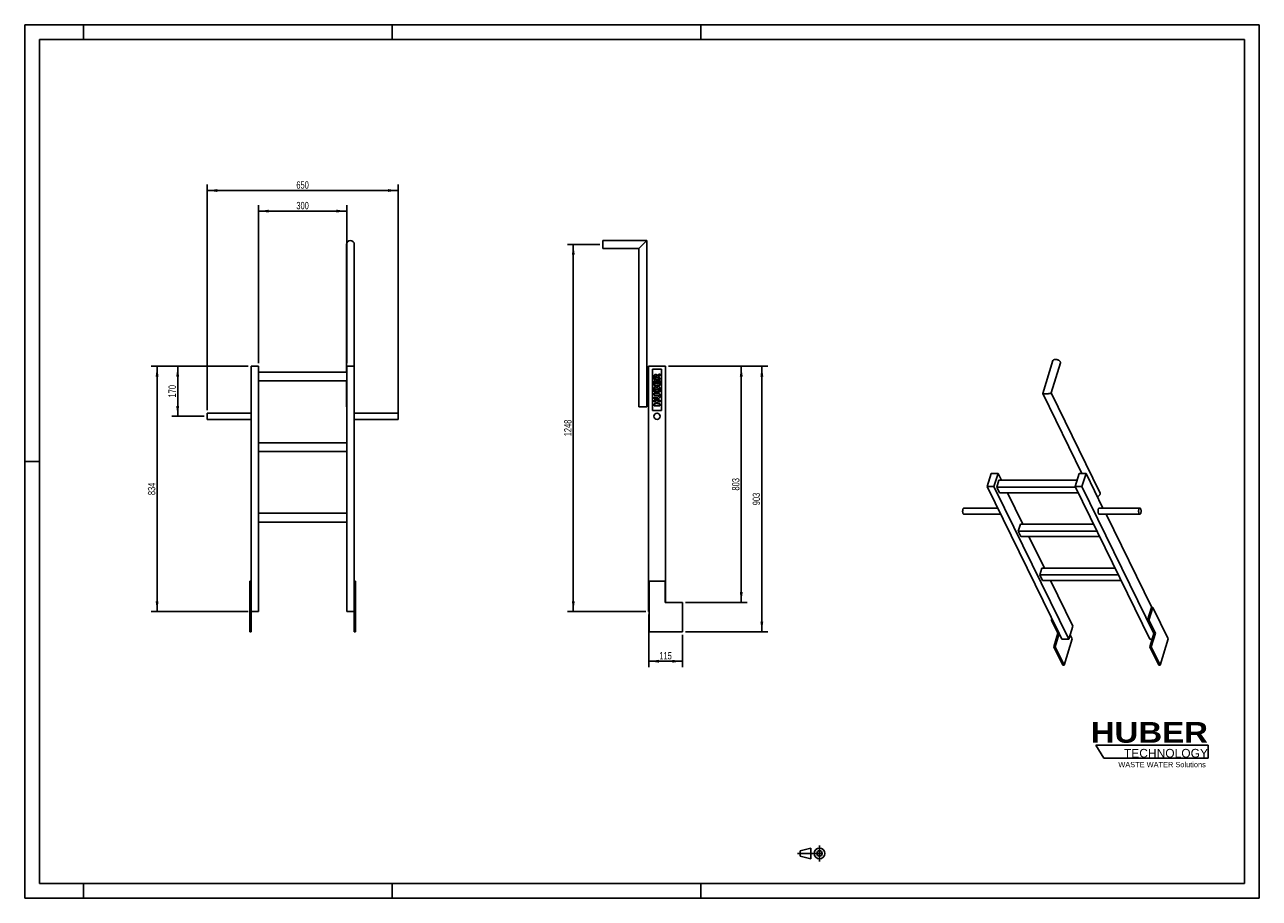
# Model space of a CAD drawing. Header units: millimetres. Extents: x 0 to 4200, y 0 to 2970.
import ezdxf

# ---------------------------------------------------------------- set-up
doc = ezdxf.new("R2010")
doc.units = ezdxf.units.MM
doc.header["$LTSCALE"] = 231
doc.linetypes.add('CENTER', pattern=[0.6, 0.375, -0.075, 0.075, -0.075])
doc.layers.get('0').update_dxf_attribs({"linetype": 'CONTINUOUS'})
for name, color, linetype in [('005_AXIS', 7, 'CONTINUOUS'), ('007_CURVES', 7, 'CONTINUOUS'), ('050_DIMENSIONING', 7, 'CONTINUOUS'), ('HUBER_Logo_BL0', 7, 'CONTINUOUS')]:
    doc.layers.add(name, color=color, linetype=linetype)
doc.styles.get("Standard").update_dxf_attribs({"font": 'txt', "width": 0.7})
doc.styles.add('TEXTSTYLE_2', font='ariblk.ttf')
doc.styles.add('TEXTSTYLE_3', font='arial.ttf')
doc.dimstyles.new('DIMSTYLE_1', dxfattribs={"dimtxt": 25, "dimasz": 35, "dimexe": 2, "dimexo": 1, "dimtad": 1, "dimdec": 1, "dimtxsty": 'STANDARD', "dimblk": '_FILLED', "dimblk1": '_FILLED', "dimblk2": '_FILLED', "dimcen": 0.09, "dimazin": 2, "dimtp": 0.5, "dimtm": 0.5, "dimtfac": 1, "dimtdec": 1, "dimtofl": 0, "dimtmove": 0, "dimatfit": 3, "dimldrblk": '_FILLED', "dimfxl": 1, "dimtolj": 1, "dimarcsym": 0})
doc.dimstyles.new('DIMSTYLE_2', dxfattribs={"dimtxt": 25, "dimasz": 35, "dimexe": 2, "dimexo": 1, "dimtad": 1, "dimdec": 1, "dimtxsty": 'STANDARD', "dimblk": '_FILLED', "dimblk1": '_FILLED', "dimblk2": '_FILLED', "dimcen": 0.09, "dimazin": 2, "dimtp": 0.8, "dimtm": 0.8, "dimtfac": 1, "dimtdec": 1, "dimtofl": 0, "dimtmove": 0, "dimatfit": 3, "dimldrblk": '_FILLED', "dimfxl": 1, "dimtolj": 1, "dimarcsym": 0})
doc.dimstyles.new('DIMSTYLE_3', dxfattribs={"dimtxt": 25, "dimasz": 35, "dimexe": 2, "dimexo": 1, "dimtad": 1, "dimdec": 1, "dimtxsty": 'STANDARD', "dimblk": '_FILLED', "dimblk1": '_FILLED', "dimblk2": '_FILLED', "dimcen": 0.09, "dimazin": 2, "dimtp": 1.2, "dimtm": 1.2, "dimtfac": 1, "dimtdec": 1, "dimtofl": 0, "dimtmove": 0, "dimatfit": 3, "dimldrblk": '_FILLED', "dimfxl": 1, "dimtolj": 1, "dimarcsym": 0})
doc.dimstyles.new('DIMSTYLE_4', dxfattribs={"dimtxt": 25, "dimasz": 35, "dimexe": 2, "dimexo": 1, "dimtad": 1, "dimtxsty": 'STANDARD', "dimblk": '_FILLED', "dimblk1": '_FILLED', "dimblk2": '_FILLED', "dimcen": 0.09, "dimazin": 2, "dimtp": 0.5, "dimtm": 0.5, "dimtfac": 1, "dimtofl": 0, "dimtmove": 0, "dimatfit": 3, "dimldrblk": '_FILLED', "dimfxl": 1, "dimtolj": 1, "dimarcsym": 0})
doc.dimstyles.new('DIMSTYLE_5', dxfattribs={"dimtxt": 25, "dimasz": 35, "dimexe": 2, "dimexo": 1, "dimtad": 1, "dimtxsty": 'STANDARD', "dimblk": '_FILLED', "dimblk1": '_FILLED', "dimblk2": '_FILLED', "dimcen": 0.09, "dimazin": 2, "dimtp": 0.8, "dimtm": 0.8, "dimtfac": 1, "dimtofl": 0, "dimtmove": 0, "dimatfit": 3, "dimldrblk": '_FILLED', "dimfxl": 1, "dimtolj": 1, "dimarcsym": 0})
doc.dimstyles.new('DIMSTYLE_6', dxfattribs={"dimtxt": 25, "dimasz": 35, "dimexe": 2, "dimexo": 1, "dimtad": 1, "dimtxsty": 'STANDARD', "dimblk": '_FILLED', "dimblk1": '_FILLED', "dimblk2": '_FILLED', "dimcen": 0.09, "dimazin": 2, "dimtp": 0.3, "dimtm": 0.3, "dimtfac": 1, "dimtofl": 0, "dimtmove": 0, "dimatfit": 3, "dimldrblk": '_FILLED', "dimfxl": 1, "dimtolj": 1, "dimarcsym": 0})

# ---------------------------------------------------------------- blocks, each defined once
blk = doc.blocks.new('HUBER_LOGO_BL0', base_point=(3837.5, 503.7))
at = {"layer": 'HUBER_Logo_BL0', "color": 5, "linetype": 'CONTINUOUS'}
for p, q in [((4026.4, 521), (3643.9, 521)), ((3643.9, 521), (3670.9, 476)), ((4026.4, 521), (4026.4, 476)), ((3670.9, 476), (4026.4, 476))]:
    blk.add_line(p, q, dxfattribs=at)
at = {"layer": 'HUBER_Logo_BL0', "color": 2, "linetype": 'CONTINUOUS', "attachment_point": 3, "line_spacing_factor": 0.78}
for s, insert, char_height, width, style in [('HUBER\\P\\fArial;\\H29.25;TECHNOLOGY ', (4025.4, 599.1), 70.2, 387.672, 'TEXTSTYLE_2'), ('WASTE WATER Solutions', (4018, 463.6), 18, 297.033, 'TEXTSTYLE_3')]:
    blk.add_mtext(s, dxfattribs=dict(at, insert=insert, char_height=char_height, width=width, style=style))
blk = doc.blocks.new('_FILLED')
at = {"color": 0, "linetype": 'BYBLOCK'}
blk.add_solid([(0, 0), (-1, 0.14), (-1, -0.14)], dxfattribs=at)
blk = doc.blocks.new('*D0')
at = {"layer": '050_DIMENSIONING', "color": 2, "linetype": 'CONTINUOUS'}
for p, q in [((795.4, 1818.9), (795.4, 2356.3)), ((1095.4, 1818.9), (1095.4, 2356.3)), ((795.4, 2336.3), (945.4, 2336.3)), ((1095.4, 2336.3), (945.4, 2336.3))]:
    blk.add_line(p, q, dxfattribs=at)
at = {"layer": '050_DIMENSIONING', "color": 2, "linetype": 'CONTINUOUS', "xscale": 35, "yscale": 35, "zscale": 35, "rotation": 180}
blk.add_blockref('_FILLED', (795.4, 2336.3), dxfattribs=at)
at = {"layer": '050_DIMENSIONING', "color": 2, "linetype": 'CONTINUOUS', "xscale": 35, "yscale": 35, "zscale": 35}
blk.add_blockref('_FILLED', (1095.4, 2336.3), dxfattribs=at)
at = {"layer": '050_DIMENSIONING', "color": 2, "linetype": 'CONTINUOUS', "insert": (945.4, 2367.6), "char_height": 25, "width": 85.714, "attachment_point": 2, "line_spacing_factor": 0.9}
blk.add_mtext('300', dxfattribs=at)
blk = doc.blocks.new('*D1')
at = {"layer": '050_DIMENSIONING', "color": 2, "linetype": 'CONTINUOUS'}
for p, q in [((620.4, 1659.5), (620.4, 2426.3)), ((620.4, 2406.3), (945.4, 2406.3)), ((1270.4, 2406.3), (945.4, 2406.3)), ((1270.4, 1648.9), (1270.4, 2426.3))]:
    blk.add_line(p, q, dxfattribs=at)
at = {"layer": '050_DIMENSIONING', "color": 2, "linetype": 'CONTINUOUS', "xscale": 35, "yscale": 35, "zscale": 35, "rotation": 180}
blk.add_blockref('_FILLED', (620.4, 2406.3), dxfattribs=at)
at = {"layer": '050_DIMENSIONING', "color": 2, "linetype": 'CONTINUOUS', "xscale": 35, "yscale": 35, "zscale": 35}
blk.add_blockref('_FILLED', (1270.4, 2406.3), dxfattribs=at)
at = {"layer": '050_DIMENSIONING', "color": 2, "linetype": 'CONTINUOUS', "insert": (945.4, 2437.6), "char_height": 25, "width": 85.714, "attachment_point": 2, "line_spacing_factor": 0.9}
blk.add_mtext('650', dxfattribs=at)
blk = doc.blocks.new('*D2')
at = {"layer": '050_DIMENSIONING', "color": 2, "linetype": 'CONTINUOUS'}
for p, q in [((1956.3, 2222.9), (1846.3, 2222.9)), ((1866.3, 2222.9), (1866.3, 1598.9)), ((1866.3, 974.9), (1866.3, 1598.9)), ((2112.7, 974.9), (1846.3, 974.9))]:
    blk.add_line(p, q, dxfattribs=at)
at = {"layer": '050_DIMENSIONING', "color": 2, "linetype": 'CONTINUOUS', "xscale": 35, "yscale": 35, "zscale": 35}
for p, rotation in [((1866.3, 2222.9), 90), ((1866.3, 974.9), 270)]:
    blk.add_blockref('_FILLED', p, dxfattribs=dict(at, rotation=rotation))
at = {"layer": '050_DIMENSIONING', "color": 2, "linetype": 'CONTINUOUS', "insert": (1835.1, 1598.9), "char_height": 25, "width": 109.821, "attachment_point": 2, "rotation": 90, "line_spacing_factor": 0.9}
blk.add_mtext('1248', dxfattribs=at)
blk = doc.blocks.new('*D3')
at = {"layer": '050_DIMENSIONING', "color": 2, "linetype": 'CONTINUOUS'}
for p, q in [((760.4, 1808.9), (500.4, 1808.9)), ((520.4, 1808.9), (520.4, 1723.9)), ((520.4, 1638.9), (520.4, 1723.9)), ((610.4, 1638.9), (500.4, 1638.9))]:
    blk.add_line(p, q, dxfattribs=at)
at = {"layer": '050_DIMENSIONING', "color": 2, "linetype": 'CONTINUOUS', "xscale": 35, "yscale": 35, "zscale": 35}
for p, rotation in [((520.4, 1808.9), 90), ((520.4, 1638.9), 270)]:
    blk.add_blockref('_FILLED', p, dxfattribs=dict(at, rotation=rotation))
at = {"layer": '050_DIMENSIONING', "color": 2, "linetype": 'CONTINUOUS', "insert": (489.2, 1723.9), "char_height": 25, "width": 80.357, "attachment_point": 2, "rotation": 90, "line_spacing_factor": 0.9}
blk.add_mtext('170', dxfattribs=at)
blk = doc.blocks.new('*D4')
at = {"layer": '050_DIMENSIONING', "color": 2, "linetype": 'CONTINUOUS'}
for p, q in [((760.4, 1808.9), (430.4, 1808.9)), ((450.4, 1808.9), (450.4, 1391.9)), ((450.4, 974.9), (450.4, 1391.9)), ((760.4, 974.9), (430.4, 974.9))]:
    blk.add_line(p, q, dxfattribs=at)
at = {"layer": '050_DIMENSIONING', "color": 2, "linetype": 'CONTINUOUS', "xscale": 35, "yscale": 35, "zscale": 35}
for p, rotation in [((450.4, 1808.9), 90), ((450.4, 974.9), 270)]:
    blk.add_blockref('_FILLED', p, dxfattribs=dict(at, rotation=rotation))
at = {"layer": '050_DIMENSIONING', "color": 2, "linetype": 'CONTINUOUS', "insert": (419.2, 1391.9), "char_height": 25, "width": 85.714, "attachment_point": 2, "rotation": 90, "line_spacing_factor": 0.9}
blk.add_mtext('834', dxfattribs=at)
blk = doc.blocks.new('*D5')
at = {"layer": '050_DIMENSIONING', "color": 2, "linetype": 'CONTINUOUS'}
for p, q in [((2122.7, 964.9), (2122.7, 785.9)), ((2237.7, 895.9), (2237.7, 785.9)), ((2122.7, 805.9), (2180.2, 805.9)), ((2237.7, 805.9), (2180.2, 805.9))]:
    blk.add_line(p, q, dxfattribs=at)
at = {"layer": '050_DIMENSIONING', "color": 2, "linetype": 'CONTINUOUS', "xscale": 35, "yscale": 35, "zscale": 35, "rotation": 180}
blk.add_blockref('_FILLED', (2122.7, 805.9), dxfattribs=at)
at = {"layer": '050_DIMENSIONING', "color": 2, "linetype": 'CONTINUOUS', "xscale": 35, "yscale": 35, "zscale": 35}
blk.add_blockref('_FILLED', (2237.7, 805.9), dxfattribs=at)
at = {"layer": '050_DIMENSIONING', "color": 2, "linetype": 'CONTINUOUS', "insert": (2180.2, 837.1), "char_height": 25, "width": 69.643, "attachment_point": 2, "line_spacing_factor": 0.9}
blk.add_mtext('115', dxfattribs=at)
blk = doc.blocks.new('*D6')
at = {"layer": '050_DIMENSIONING', "color": 2, "linetype": 'CONTINUOUS'}
for p, q in [((2189.7, 1808.9), (2457.7, 1808.9)), ((2437.7, 1808.9), (2437.7, 1407.4)), ((2437.7, 1005.9), (2437.7, 1407.4)), ((2247.7, 1005.9), (2457.7, 1005.9))]:
    blk.add_line(p, q, dxfattribs=at)
at = {"layer": '050_DIMENSIONING', "color": 2, "linetype": 'CONTINUOUS', "xscale": 35, "yscale": 35, "zscale": 35}
for p, rotation in [((2437.7, 1808.9), 90), ((2437.7, 1005.9), 270)]:
    blk.add_blockref('_FILLED', p, dxfattribs=dict(at, rotation=rotation))
at = {"layer": '050_DIMENSIONING', "color": 2, "linetype": 'CONTINUOUS', "insert": (2406.4, 1407.4), "char_height": 25, "width": 85.714, "attachment_point": 2, "rotation": 90, "line_spacing_factor": 0.9}
blk.add_mtext('803', dxfattribs=at)
blk = doc.blocks.new('*D7')
at = {"layer": '050_DIMENSIONING', "color": 2, "linetype": 'CONTINUOUS'}
for p, q in [((2189.7, 1808.9), (2527.7, 1808.9)), ((2507.7, 1808.9), (2507.7, 1357.4)), ((2507.7, 905.9), (2507.7, 1357.4)), ((2247.7, 905.9), (2527.7, 905.9))]:
    blk.add_line(p, q, dxfattribs=at)
at = {"layer": '050_DIMENSIONING', "color": 2, "linetype": 'CONTINUOUS', "xscale": 35, "yscale": 35, "zscale": 35}
for p, rotation in [((2507.7, 1808.9), 90), ((2507.7, 905.9), 270)]:
    blk.add_blockref('_FILLED', p, dxfattribs=dict(at, rotation=rotation))
at = {"layer": '050_DIMENSIONING', "color": 2, "linetype": 'CONTINUOUS', "insert": (2476.4, 1357.4), "char_height": 25, "width": 85.714, "attachment_point": 2, "rotation": 90, "line_spacing_factor": 0.9}
blk.add_mtext('903', dxfattribs=at)
blk = doc.blocks.new('PROJEKTIONSMETHODE_1_BL1', base_point=(2680, 152.5))
at = {"color": 2, "linetype": 'CONTINUOUS'}
for p, q in [((2637.8, 161.7), (2674.5, 170.8)), ((2674.5, 134.2), (2674.5, 170.8)), ((2637.8, 143.3), (2637.8, 161.7)), ((2637.8, 143.3), (2674.5, 134.2))]:
    blk.add_line(p, q, dxfattribs=at)
at = {"color": 2, "linetype": 'CENTER'}
for p, q in [((2703.8, 180), (2703.8, 125)), ((2628.7, 152.5), (2731.3, 152.5))]:
    blk.add_line(p, q, dxfattribs=at)
at = {"color": 2, "linetype": 'CONTINUOUS'}
for radius in [18.3, 9.17]:
    blk.add_circle((2703.8, 152.5), radius, dxfattribs=at)

msp = doc.modelspace()

# ---------------------------------------------------------------- linework, layer by layer
at = {"color": 7, "linetype": 'CONTINUOUS'}
for p, q in [((0, 2970), (4200, 2970)), ((0, 0), (0, 2970)), ((4200, 0), (4200, 2970)), ((1966.306, 2234.301), (1966.306, 2236.301)), ((2116.356, 2236.301), (1966.306, 2236.301)), ((1966.306, 2234.208), (1966.306, 2234.301)), ((1966.306, 2222.851), (1966.306, 2234.208)), ((2102.906, 2222.851), (2116.356, 2236.301)), ((2116.356, 1671.351), (2116.356, 2236.301)), ((1094.477, 1788.851), (1094.477, 2222.851)), ((1121.377, 1671.351), (1121.377, 2222.851)), ((1966.306, 2211.495), (1966.306, 2222.851)), ((1966.306, 2211.401), (1966.306, 2211.495)), ((1966.306, 2209.401), (1966.306, 2211.401)), ((2089.456, 2209.401), (1966.306, 2209.401)), ((2089.456, 2209.401), (2102.906, 2222.851)), ((2089.456, 1671.351), (2089.456, 2209.401)), ((770.427, 1808.851), (795.427, 1808.851)), ((770.427, 1005.851), (770.427, 1808.851)), ((795.427, 1808.851), (795.427, 974.851)), ((1095.427, 1808.851), (1120.427, 1808.851)), ((1095.427, 1808.851), (1095.427, 974.851)), ((1120.427, 1005.851), (1120.427, 1808.851)), ((2122.656, 1808.851), (2179.656, 1808.851)), ((2122.656, 1808.851), (2122.656, 974.851)), ((2179.656, 1005.851), (2179.656, 1808.851)), ((3463.123, 1715.905), (3497.735, 1827.912)), ((3491.969, 1718.141), (3523.436, 1819.97)), ((795.427, 1788.851), (1095.427, 1788.851)), ((1095.427, 1758.851), (795.427, 1758.851)), ((1094.477, 1671.351), (1094.477, 1758.851)), ((3596.417, 1444.121), (3463.138, 1715.715)), ((3491.916, 1717.972), (3491.969, 1718.141)), ((3491.98, 1718.003), (3491.947, 1718.07)), ((3657.825, 1380.046), (3491.98, 1718.003)), ((1094.477, 1671.351), (1095.427, 1671.351)), ((1120.427, 1671.351), (1121.377, 1671.351)), ((2089.456, 1671.351), (2091.456, 1671.351)), ((2091.456, 1671.351), (2091.549, 1671.351)), ((2091.549, 1671.351), (2102.906, 1671.351)), ((2102.906, 1671.351), (2114.262, 1671.351)), ((2114.262, 1671.351), (2114.356, 1671.351)), ((2114.356, 1671.351), (2116.356, 1671.351)), ((795.427, 1548.851), (1095.427, 1548.851)), ((1095.427, 1518.851), (795.427, 1518.851)), ((3288.168, 1444.121), (3274.37, 1399.472)), ((3311.195, 1444.121), (3288.168, 1444.121)), ((3297.397, 1399.472), (3311.195, 1444.121)), ((3311.195, 1444.121), (3322.485, 1421.114)), ((3587.513, 1444.121), (3573.715, 1399.472)), ((3610.539, 1444.121), (3587.513, 1444.121)), ((3596.742, 1399.472), (3610.539, 1444.121)), ((3610.539, 1444.121), (3668.126, 1326.773)), ((3519.319, 900.319), (3274.37, 1399.472)), ((3274.37, 1399.472), (3297.397, 1399.472)), ((3297.397, 1399.472), (3333.083, 1326.751)), ((3314.027, 1421.114), (3306.765, 1397.614)), ((3306.765, 1397.614), (3315.917, 1378.966)), ((3306.765, 1397.614), (3574.626, 1397.614)), ((3314.027, 1421.114), (3580.403, 1421.114)), ((3573.715, 1399.472), (3828.12, 881.049)), ((3573.715, 1399.472), (3596.742, 1399.472)), ((3841.69, 900.319), (3596.742, 1399.472)), ((3583.778, 1378.966), (3315.917, 1378.966)), ((3343.168, 1378.966), (3395.695, 1271.928)), ((795.427, 1308.851), (1095.427, 1308.851)), ((3333.083, 1326.751), (3551.802, 881.049)), ((3678.578, 1305.473), (3834.102, 988.549)), ((1095.427, 1278.851), (795.427, 1278.851)), ((3387.237, 1271.928), (3379.976, 1248.428)), ((3387.237, 1271.928), (3636.304, 1271.928)), ((3379.976, 1248.428), (3389.127, 1229.78)), ((3379.976, 1248.428), (3647.836, 1248.428)), ((3656.988, 1229.78), (3389.127, 1229.78)), ((3416.378, 1229.78), (3468.905, 1122.741)), ((3453.186, 1099.242), (3460.448, 1122.741)), ((3453.186, 1099.242), (3462.337, 1080.593)), ((3453.186, 1099.242), (3721.047, 1099.242)), ((3460.448, 1122.741), (3709.515, 1122.741)), ((770.427, 1077.851), (765.427, 1077.851)), ((765.427, 1077.851), (765.427, 1005.851)), ((1125.427, 1077.851), (1120.427, 1077.851)), ((1125.427, 1077.851), (1125.427, 1005.851)), ((2124.156, 1077.851), (2178.656, 1077.851)), ((2178.656, 1077.851), (2178.656, 1005.851)), ((3730.198, 1080.593), (3462.337, 1080.593)), ((3489.588, 1080.593), (3565.599, 925.698)), ((765.427, 1005.851), (770.427, 1005.851)), ((765.427, 1005.851), (765.427, 905.851)), ((770.427, 905.851), (770.427, 1005.851)), ((795.427, 974.851), (770.427, 974.851)), ((1120.427, 974.851), (1095.427, 974.851)), ((1120.427, 1005.851), (1125.427, 1005.851)), ((1120.427, 1005.851), (1120.427, 905.851)), ((1125.427, 905.851), (1125.427, 1005.851)), ((2122.656, 974.851), (2124.156, 974.851)), ((2237.656, 1005.851), (2178.656, 1005.851)), ((2237.656, 1005.851), (2237.656, 905.851)), ((3819.969, 945.858), (3833.162, 988.549)), ((3837.767, 988.549), (3824.575, 945.858)), ((3837.767, 988.549), (3833.162, 988.549)), ((3494.53, 950.833), (3492.993, 945.858)), ((3492.993, 945.858), (3514.956, 901.102)), ((3496.971, 945.858), (3492.993, 945.858)), ((3551.802, 881.049), (3565.599, 925.698)), ((3824.575, 945.858), (3819.969, 945.858)), ((3819.969, 945.858), (3841.932, 901.102)), ((3824.575, 945.858), (3846.538, 901.102)), ((3500.674, 854.886), (3514.956, 901.102)), ((3505.279, 854.886), (3519.319, 900.319)), ((3514.956, 901.102), (3518.934, 901.102)), ((3519.319, 900.319), (3528.775, 881.049)), ((3563.258, 881.632), (3556.339, 895.731)), ((3827.65, 854.886), (3841.69, 900.319)), ((3832.256, 854.886), (3846.538, 901.102)), ((3841.932, 901.102), (3841.69, 900.319)), ((3841.932, 901.102), (3846.538, 901.102)), ((3500.674, 854.886), (3531.178, 792.725)), ((3500.674, 854.886), (3505.279, 854.886)), ((3535.783, 792.725), (3505.279, 854.886)), ((3551.802, 881.049), (3528.775, 881.049)), ((3827.65, 854.886), (3858.155, 792.725)), ((3827.65, 854.886), (3832.256, 854.886)), ((3835.735, 881.049), (3828.12, 881.049)), ((3862.76, 792.725), (3832.256, 854.886)), ((0, 0), (4200, 0))]:
    msp.add_line(p, q, dxfattribs=at)
at = {"color": 3, "linetype": 'CONTINUOUS'}
for p, q in [((0, 2970), (0, 0)), ((4200, 2970), (0, 2970)), ((200, 2970), (200, 2920)), ((1250, 2970), (1250, 2920)), ((2300, 2970), (2300, 2920)), ((4200, 2970), (4200, 0)), ((0, 1485), (50, 1485)), ((200, 0), (200, 50)), ((1250, 0), (1250, 50)), ((2300, 0), (2300, 50)), ((4200, 0), (0, 0))]:
    msp.add_line(p, q, dxfattribs=at)
at = {"color": 5, "linetype": 'CONTINUOUS'}
for p, q in [((50, 2920), (50, 50)), ((4150, 2920), (50, 2920)), ((4150, 50), (4150, 2920)), ((50, 50), (4150, 50))]:
    msp.add_line(p, q, dxfattribs=at)
at = {"color": 7, "linetype": 'CONTINUOUS'}
for start, end in [(90, 180), (0, 90)]:
    msp.add_arc((1107.927, 2222.851), 13.45, start, end, dxfattribs=at)
for points, knots in [([(3497.735, 1827.912), (3497.838, 1828.243), (3498.128, 1828.894), (3499.037, 1830.095), (3500.783, 1831.3), (3503.447, 1832.133), (3505.43, 1832.302), (3506.483, 1832.302)], [0, 0, 0, 0, 0.09985661, 0.20326447, 0.43080615, 0.69658884, 1, 1, 1, 1]), ([(3506.483, 1832.302), (3507.587, 1832.302), (3509.843, 1832.101), (3513.156, 1831.292), (3516.308, 1830.017), (3519.097, 1828.356), (3521.35, 1826.41), (3522.931, 1824.291), (3523.61, 1822.395), (3523.66, 1820.959), (3523.534, 1820.288), (3523.436, 1819.97)], [0, 0, 0, 0, 0.14175832, 0.28946125, 0.43661396, 0.57679613, 0.70458471, 0.81664182, 0.9131602, 0.95728244, 1, 1, 1, 1]), ([(3463.138, 1715.715), (3463.175, 1715.639), (3463.345, 1715.489), (3463.714, 1715.327), (3464.269, 1715.171), (3465.423, 1714.964), (3467.413, 1714.8), (3469.151, 1714.763), (3470.161, 1714.763)], [0, 0, 0, 0, 0.03539181, 0.08986439, 0.16854155, 0.27479956, 0.57855459, 1, 1, 1, 1]), ([(3470.161, 1714.763), (3472.261, 1714.763), (3476.292, 1714.928), (3481.82, 1715.441), (3485.831, 1716.019), (3488.387, 1716.536), (3489.44, 1716.799), (3489.908, 1716.938)], [0, 0, 0, 0, 0.31645298, 0.60723603, 0.83644271, 0.92652451, 1, 1, 1, 1]), ([(3489.908, 1716.938), (3490.177, 1717.019), (3490.655, 1717.171), (3491.27, 1717.426), (3491.69, 1717.666), (3491.885, 1717.871), (3491.916, 1717.972)], [0, 0, 0, 0, 0.36575674, 0.65378512, 0.86318128, 1, 1, 1, 1]), ([(3649.325, 1365.083), (3650.975, 1365.81), (3653.986, 1367.684), (3656.83, 1370.983), (3658.156, 1373.906), (3658.614, 1376.063), (3658.536, 1378.154), (3658.116, 1379.453), (3657.825, 1380.046)], [0, 0, 0, 0, 0.28454403, 0.55094918, 0.67337454, 0.78785924, 0.89579807, 1, 1, 1, 1])]:
    msp.add_open_spline(points, degree=3, knots=knots, dxfattribs=at)
msp.add_open_spline([(3463.123, 1715.905), (3463.104, 1715.845), (3463.11, 1715.772), (3463.138, 1715.715)], degree=3, dxfattribs=at)
at = {"layer": '005_AXIS', "color": 7, "linetype": 'CONTINUOUS'}
for p, q in [((620.427, 1638.851), (620.427, 1649.501)), ((770.427, 1649.501), (620.427, 1649.501)), ((620.427, 1628.201), (620.427, 1638.851)), ((1120.427, 1649.501), (1270.427, 1649.501)), ((1270.427, 1649.501), (1270.427, 1638.851)), ((1270.427, 1638.851), (1270.427, 1628.201)), ((770.427, 1628.201), (620.427, 1628.201)), ((1120.427, 1628.201), (1270.427, 1628.201)), ((3310.046, 1326.773), (3194.967, 1326.773)), ((3320.498, 1305.473), (3194.967, 1305.473)), ((3655.498, 1326.773), (3793.657, 1326.773)), ((3655.498, 1305.473), (3793.657, 1305.473)), ((2124.156, 1077.851), (2124.156, 905.851)), ((3890.234, 881.632), (3837.767, 988.549)), ((765.427, 905.851), (770.427, 905.851)), ((1120.427, 905.851), (1125.427, 905.851)), ((2124.156, 905.851), (2237.656, 905.851)), ((3563.258, 881.632), (3535.783, 792.725)), ((3890.234, 881.632), (3862.76, 792.725)), ((3531.178, 792.725), (3535.783, 792.725)), ((3858.155, 792.725), (3862.76, 792.725))]:
    msp.add_line(p, q, dxfattribs=at)
for start, end in [(0, 180), (180, 360)]:
    msp.add_arc((2151.156, 1638.851), 10.65, start, end, dxfattribs=at)
for points, knots in [([(3192.389, 1307.78), (3192.013, 1308.546), (3191.416, 1310.321), (3190.911, 1313.227), (3190.758, 1316.398), (3190.973, 1319.545), (3191.535, 1322.378), (3192.288, 1324.403), (3193.06, 1325.627), (3193.651, 1326.267), (3194.287, 1326.675), (3194.75, 1326.773), (3194.967, 1326.773)], [0, 0, 0, 0, 0.12346891, 0.26911552, 0.42616207, 0.58211514, 0.72463756, 0.84346087, 0.89210784, 0.93346397, 0.96860665, 1, 1, 1, 1]), ([(3194.967, 1305.473), (3194.731, 1305.473), (3194.222, 1305.591), (3193.536, 1306.074), (3192.906, 1306.824), (3192.557, 1307.438), (3192.389, 1307.78)], [0, 0, 0, 0, 0.19544256, 0.4179159, 0.68405264, 1, 1, 1, 1]), ([(3655.498, 1326.773), (3655.281, 1326.773), (3654.818, 1326.675), (3654.181, 1326.267), (3653.59, 1325.627), (3652.818, 1324.403), (3652.066, 1322.378), (3651.504, 1319.545), (3651.289, 1316.398), (3651.441, 1313.227), (3651.946, 1310.321), (3652.544, 1308.546), (3652.92, 1307.78)], [0, 0, 0, 0, 0.03139336, 0.06653603, 0.10789216, 0.15653912, 0.27536241, 0.41788484, 0.57383792, 0.73088448, 0.87653108, 1, 1, 1, 1]), ([(3652.92, 1307.78), (3653.088, 1307.438), (3653.437, 1306.824), (3654.066, 1306.074), (3654.753, 1305.591), (3655.261, 1305.473), (3655.498, 1305.473)], [0, 0, 0, 0, 0.31594734, 0.58208411, 0.80455748, 1, 1, 1, 1]), ([(3793.657, 1326.773), (3793.44, 1326.773), (3792.977, 1326.675), (3792.34, 1326.267), (3791.749, 1325.627), (3790.977, 1324.403), (3790.225, 1322.378), (3789.663, 1319.545), (3789.448, 1316.398), (3789.6, 1313.227), (3790.105, 1310.321), (3790.703, 1308.546), (3791.079, 1307.78)], [0, 0, 0, 0, 0.03139335, 0.06653603, 0.10789216, 0.15653913, 0.27536244, 0.41788486, 0.57383793, 0.73088448, 0.87653108, 1, 1, 1, 1]), ([(3791.079, 1307.78), (3791.247, 1307.438), (3791.596, 1306.824), (3792.225, 1306.074), (3792.912, 1305.591), (3793.421, 1305.473), (3793.657, 1305.473)], [0, 0, 0, 0, 0.31594736, 0.5820841, 0.80455744, 1, 1, 1, 1]), ([(3796.235, 1324.465), (3796.067, 1324.808), (3795.717, 1325.422), (3795.088, 1326.171), (3794.401, 1326.654), (3793.893, 1326.773), (3793.657, 1326.773)], [0, 0, 0, 0, 0.31594736, 0.5820841, 0.80455744, 1, 1, 1, 1]), ([(3793.657, 1305.473), (3793.873, 1305.473), (3794.336, 1305.571), (3794.973, 1305.979), (3795.564, 1306.618), (3796.336, 1307.843), (3797.089, 1309.867), (3797.65, 1312.701), (3797.866, 1315.847), (3797.713, 1319.018), (3797.208, 1321.924), (3796.61, 1323.7), (3796.235, 1324.465)], [0, 0, 0, 0, 0.03139335, 0.06653603, 0.10789216, 0.15653913, 0.27536244, 0.41788486, 0.57383793, 0.73088448, 0.87653108, 1, 1, 1, 1])]:
    msp.add_open_spline(points, degree=3, knots=knots, dxfattribs=at)
at = {"layer": '007_CURVES', "color": 4, "linetype": 'CONTINUOUS'}
for p, q in [((2136.156, 1798.851), (2136.156, 1658.851)), ((2166.156, 1798.851), (2136.156, 1798.851)), ((2141.156, 1773.572), (2141.156, 1763.272)), ((2145.194, 1769.479), (2145.194, 1772.194)), ((2149.259, 1769.479), (2145.194, 1769.479)), ((2149.259, 1772.085), (2149.259, 1769.479)), ((2153.038, 1769.479), (2153.038, 1770.025)), ((2161.156, 1769.479), (2153.038, 1769.479)), ((2155.044, 1772.658), (2161.156, 1775.959)), ((2161.156, 1782.944), (2155.371, 1779.943)), ((2161.156, 1775.959), (2161.156, 1782.944)), ((2161.156, 1763.272), (2161.156, 1769.479)), ((2166.156, 1658.851), (2166.156, 1798.851)), ((2141.156, 1763.272), (2161.156, 1763.272)), ((2145.426, 1759.561), (2141.156, 1759.561)), ((2141.156, 1759.561), (2141.156, 1742.999)), ((2141.156, 1742.999), (2161.156, 1742.999)), ((2141.156, 1732.862), (2141.156, 1721.293)), ((2145.207, 1727.528), (2145.207, 1730.257)), ((2149, 1727.528), (2145.207, 1727.528)), ((2145.426, 1749.192), (2145.426, 1759.561)), ((2148.604, 1749.192), (2145.426, 1749.192)), ((2152.683, 1758.81), (2148.604, 1758.81)), ((2148.604, 1758.81), (2148.604, 1749.192)), ((2149, 1730.216), (2149, 1727.528)), ((2152.683, 1749.192), (2152.683, 1758.81)), ((2156.626, 1749.192), (2152.683, 1749.192)), ((2152.806, 1727.528), (2152.806, 1730.666)), ((2156.858, 1727.528), (2152.806, 1727.528)), ((2161.156, 1759.861), (2156.626, 1759.861)), ((2156.626, 1759.861), (2156.626, 1749.192)), ((2156.858, 1730.679), (2156.858, 1727.528)), ((2161.156, 1742.999), (2161.156, 1759.861)), ((2161.156, 1721.293), (2161.156, 1731.962)), ((2141.156, 1721.293), (2161.156, 1721.293)), ((2153.079, 1717.187), (2141.156, 1717.187)), ((2141.156, 1717.187), (2141.156, 1711.02)), ((2141.156, 1711.02), (2153.366, 1711.02)), ((2153.366, 1704.186), (2141.156, 1704.186)), ((2141.156, 1704.186), (2141.156, 1698.019)), ((2141.156, 1698.019), (2153.079, 1698.019)), ((2161.156, 1693.899), (2141.156, 1693.899)), ((2141.156, 1693.899), (2141.156, 1687.692)), ((2141.156, 1687.692), (2148.154, 1687.692)), ((2148.154, 1680.939), (2141.156, 1680.939)), ((2141.156, 1680.939), (2141.156, 1674.759)), ((2148.154, 1687.692), (2148.154, 1680.939)), ((2153.065, 1680.939), (2153.065, 1687.692)), ((2153.065, 1687.692), (2161.156, 1687.692)), ((2161.156, 1680.939), (2153.065, 1680.939)), ((2161.156, 1687.692), (2161.156, 1693.899)), ((2161.156, 1674.759), (2161.156, 1680.939)), ((2136.156, 1658.851), (2166.156, 1658.851)), ((2141.156, 1674.759), (2161.156, 1674.759))]:
    msp.add_line(p, q, dxfattribs=at)
for points in [[(2141.156, 1773.572), (2141.156, 1775.482), (2141.319, 1776.941), (2141.647, 1777.951)], [(2141.647, 1777.951), (2141.974, 1778.96), (2142.588, 1779.765), (2143.478, 1780.388)], [(2143.478, 1780.388), (2144.362, 1781.007), (2145.439, 1781.321), (2146.708, 1781.321)], [(2145.716, 1774.496), (2145.371, 1774.09), (2145.194, 1773.312), (2145.194, 1772.194)], [(2147.199, 1775.113), (2146.558, 1775.113), (2146.067, 1774.909), (2145.716, 1774.496)], [(2146.708, 1781.321), (2147.827, 1781.321), (2148.782, 1781.075), (2149.59, 1780.603)], [(2148.361, 1774.721), (2148.031, 1774.977), (2147.636, 1775.113), (2147.199, 1775.113)], [(2148.995, 1773.724), (2148.904, 1774.131), (2148.7, 1774.458), (2148.361, 1774.721)], [(2149.259, 1772.085), (2149.259, 1772.357), (2149.177, 1772.903), (2148.995, 1773.724)], [(2149.59, 1780.603), (2150.392, 1780.134), (2151.046, 1779.479), (2151.547, 1778.652)], [(2151.547, 1778.652), (2151.865, 1778.128), (2152.124, 1777.405), (2152.329, 1776.478)], [(2152.329, 1776.478), (2152.588, 1777.214), (2152.834, 1777.76), (2153.075, 1778.09)], [(2153.512, 1771.531), (2153.202, 1771.089), (2153.038, 1770.584), (2153.038, 1770.025)], [(2153.075, 1778.09), (2153.243, 1778.319), (2153.584, 1778.647), (2154.13, 1779.082)], [(2155.044, 1772.658), (2154.254, 1772.231), (2153.748, 1771.866), (2153.512, 1771.531)], [(2154.13, 1779.082), (2154.662, 1779.506), (2155.071, 1779.793), (2155.371, 1779.943)], [(2141.156, 1732.862), (2141.156, 1734.786), (2141.633, 1736.259), (2142.588, 1737.296)], [(2142.588, 1737.296), (2143.543, 1738.333), (2144.73, 1738.851), (2146.135, 1738.851)], [(2145.698, 1732.221), (2145.371, 1731.839), (2145.207, 1731.184), (2145.207, 1730.257)], [(2147.063, 1732.794), (2146.49, 1732.794), (2146.026, 1732.603), (2145.698, 1732.221)], [(2146.135, 1738.851), (2147.322, 1738.851), (2148.331, 1738.483), (2149.18, 1737.749)], [(2148.509, 1732.221), (2148.181, 1732.603), (2147.69, 1732.794), (2147.063, 1732.794)], [(2149, 1730.216), (2149, 1731.171), (2148.836, 1731.839), (2148.509, 1732.221)], [(2149.18, 1737.749), (2149.75, 1737.255), (2150.187, 1736.532), (2150.514, 1735.591)], [(2150.514, 1735.591), (2150.869, 1737.023), (2151.456, 1738.074), (2152.301, 1738.756)], [(2152.301, 1738.756), (2153.147, 1739.438), (2154.198, 1739.779), (2155.467, 1739.779)], [(2153.352, 1732.93), (2152.997, 1732.494), (2152.806, 1731.744), (2152.806, 1730.666)], [(2154.771, 1733.585), (2154.184, 1733.585), (2153.707, 1733.367), (2153.352, 1732.93)], [(2156.299, 1732.93), (2155.917, 1733.367), (2155.412, 1733.585), (2154.771, 1733.585)], [(2155.467, 1739.779), (2156.503, 1739.779), (2157.445, 1739.533), (2158.262, 1739.054)], [(2156.858, 1730.679), (2156.858, 1731.744), (2156.681, 1732.494), (2156.299, 1732.93)], [(2158.262, 1739.054), (2159.095, 1738.565), (2159.75, 1737.91), (2160.229, 1737.078)], [(2160.229, 1737.078), (2160.528, 1736.559), (2160.746, 1735.768), (2160.886, 1734.732)], [(2160.886, 1734.732), (2161.074, 1733.34), (2161.156, 1732.412), (2161.156, 1731.962)], [(2153.079, 1717.187), (2154.266, 1717.187), (2155.371, 1716.996), (2156.422, 1716.628)], [(2156.463, 1698.59), (2155.18, 1698.21), (2154.061, 1698.019), (2153.079, 1698.019)], [(2155.93, 1710.106), (2155.33, 1710.707), (2154.471, 1711.02), (2153.366, 1711.02)], [(2153.366, 1704.186), (2154.457, 1704.186), (2155.303, 1704.486), (2155.917, 1705.086)], [(2155.917, 1705.086), (2156.531, 1705.686), (2156.831, 1706.532), (2156.831, 1707.61)], [(2156.831, 1707.61), (2156.831, 1708.674), (2156.531, 1709.506), (2155.93, 1710.106)], [(2156.422, 1716.628), (2157.472, 1716.259), (2158.386, 1715.686), (2159.177, 1714.895)], [(2158.765, 1699.905), (2158.018, 1699.261), (2157.254, 1698.824), (2156.463, 1698.59)], [(2160.49, 1702.029), (2160.078, 1701.252), (2159.505, 1700.543), (2158.765, 1699.905)], [(2159.177, 1714.895), (2159.969, 1714.104), (2160.514, 1713.285), (2160.829, 1712.421)], [(2161.292, 1704.909), (2161.156, 1703.763), (2160.896, 1702.794), (2160.49, 1702.029)], [(2160.829, 1712.421), (2161.265, 1711.225), (2161.497, 1709.779), (2161.497, 1708.101)], [(2161.497, 1708.101), (2161.497, 1707.119), (2161.428, 1706.055), (2161.292, 1704.909)]]:
    msp.add_open_spline(points, degree=3, dxfattribs=at)

# ---------------------------------------------------------------- block references
at = {"color": 2, "linetype": 'CONTINUOUS'}
msp.add_blockref('PROJEKTIONSMETHODE_1_BL1', (2680, 152.5), dxfattribs=at)
at = {"layer": 'HUBER_Logo_BL0'}
msp.add_blockref('HUBER_LOGO_BL0', (3837.497, 503.742), dxfattribs=at)

# ---------------------------------------------------------------- dimensions: what is measured, and where the dimension line sits
at = {"layer": '050_DIMENSIONING', "color": 2, "linetype": 'CONTINUOUS'}
for base, p1, p2, dimstyle, picture, middle in [((1270.427, 2406.301), (620.427, 1658.501), (1270.427, 1647.851), 'DIMSTYLE_2', '*D1', (941.856, 2406.301)), ((1095.427, 2336.301), (795.427, 1817.851), (1095.427, 1817.851), 'DIMSTYLE_1', '*D0', (941.856, 2336.301)), ((2237.656, 805.851), (2122.656, 965.851), (2237.656, 896.851), 'DIMSTYLE_6', '*D5', (2176.584, 805.851))]:
    dim = msp.add_linear_dim(base=base, p1=p1, p2=p2, dimstyle=dimstyle, dxfattribs=at)
    dim.commit()
    dim.dimension.update_dxf_attribs({"geometry": picture, "text_midpoint": middle, "dimtype": 160})
for base, p1, p2, dimstyle, picture, middle in [((1866.306, 974.851), (1957.306, 2222.851), (2113.656, 974.851), 'DIMSTYLE_3', '*D2', (1866.306, 1595.28)), ((450.427, 974.851), (761.427, 1808.851), (761.427, 974.851), 'DIMSTYLE_5', '*D4', (450.427, 1388.28)), ((520.427, 1638.851), (761.427, 1808.851), (611.427, 1638.851), 'DIMSTYLE_4', '*D3', (520.427, 1720.28)), ((2437.656, 1005.851), (2188.656, 1808.851), (2246.656, 1005.851), 'DIMSTYLE_5', '*D6', (2437.656, 1403.78)), ((2507.656, 905.851), (2188.656, 1808.851), (2246.656, 905.851), 'DIMSTYLE_5', '*D7', (2507.656, 1353.78))]:
    dim = msp.add_linear_dim(base=base, p1=p1, p2=p2, angle=270, dimstyle=dimstyle, dxfattribs=at)
    dim.commit()
    dim.dimension.update_dxf_attribs({"geometry": picture, "text_midpoint": middle, "dimtype": 160})

doc.saveas('drawing.dxf')
